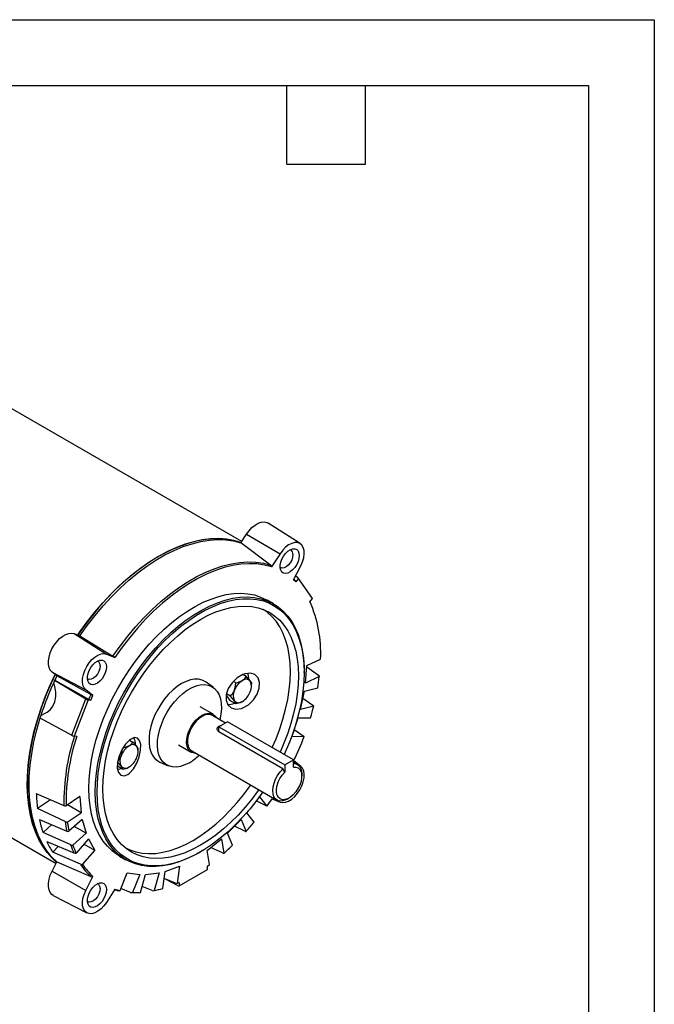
# Model space of a CAD drawing. Header units: inches. Extents: x 0 to 11, y 0 to 8.5.
# Tile 9 of 9: x 8.6 to 11, y 4.8 to 8.5. Entities that reach past the tile are written whole.
import ezdxf

# ---------------------------------------------------------------- set-up
doc = ezdxf.new("R2010")
doc.units = ezdxf.units.IN
doc.header["$MEASUREMENT"] = 0
doc.layers.add('TEXT', color=140, linetype='Continuous', lineweight=25)

msp = doc.modelspace()

# ---------------------------------------------------------------- linework, layer by layer
at = {"color": 7, "linetype": 'Continuous'}
for p, q in [((0.0001, 8.50011), (11.0001, 8.50011)), ((11.0001, 8.50011), (11.0001, 0.00011))]:
    msp.add_line(p, q, dxfattribs=at)
for p, q in [((9.42889, 6.51285), (8.35219, 7.13441)), ((9.65134, 6.50535), (9.52923, 6.58298)), ((9.42573, 6.50796), (9.44697, 6.54081)), ((9.44697, 6.54081), (9.57506, 6.46625)), ((9.53866, 6.42274), (9.42573, 6.50796)), ((9.57506, 6.46625), (9.54266, 6.41615)), ((9.62649, 6.36775), (9.65367, 6.42085)), ((9.63386, 6.38216), (9.63987, 6.37848)), ((9.6963, 6.2996), (9.64276, 6.37579)), ((9.63489, 6.35979), (9.62649, 6.36775)), ((9.6444, 6.37162), (9.63489, 6.35979)), ((9.6979, 6.29552), (9.6444, 6.37162)), ((9.54988, 6.27565), (9.52552, 6.28971)), ((9.68838, 6.28368), (9.6979, 6.29552)), ((9.69278, 6.27458), (9.68856, 6.2839)), ((8.79106, 6.16216), (8.91352, 6.08435)), ((8.79106, 6.16216), (8.81231, 6.15384)), ((8.81231, 6.15384), (8.93818, 6.07609)), ((8.91352, 6.08435), (8.94592, 6.07166)), ((9.67179, 5.97396), (9.67663, 6.04067)), ((9.67663, 6.04067), (9.72894, 6.06558)), ((8.70629, 6.01533), (8.83491, 5.94819)), ((8.72411, 6.00109), (8.70629, 6.01533)), ((8.85439, 5.93096), (8.72411, 6.00109)), ((9.44587, 5.99868), (9.43296, 6.00613)), ((9.6664, 6.0141), (9.6664, 6.01811)), ((9.67629, 6.036), (9.72084, 6.00363)), ((8.7159, 5.98517), (8.71253, 5.97648)), ((8.7159, 5.98517), (8.83516, 5.91393)), ((8.71652, 5.98511), (8.7159, 5.98517)), ((8.71652, 5.98511), (8.84562, 5.91253)), ((9.32061, 5.95701), (9.29297, 5.97718)), ((9.40568, 5.97548), (9.39742, 5.98025)), ((9.46596, 5.96388), (9.46596, 5.97009)), ((9.7241, 5.99888), (9.67179, 5.97396)), ((8.8621, 5.92647), (8.83491, 5.94819)), ((8.85369, 5.90881), (8.8621, 5.92647)), ((9.36943, 5.92771), (9.38323, 5.90808)), ((9.38559, 5.9237), (9.37028, 5.93254)), ((9.65242, 5.87305), (9.66739, 5.94348)), ((9.66739, 5.94348), (9.71796, 5.95634)), ((8.78155, 5.77576), (8.83516, 5.91393)), ((8.84418, 5.90966), (8.79069, 5.7718)), ((8.84418, 5.90966), (8.85369, 5.90881)), ((9.40568, 5.89511), (9.38323, 5.90808)), ((9.66169, 5.91667), (9.69967, 5.89007)), ((8.6636, 5.85035), (8.66023, 5.84166)), ((9.3194, 5.85552), (9.27103, 5.88344)), ((9.36728, 5.82177), (9.31676, 5.85094)), ((9.70299, 5.88592), (9.65242, 5.87305)), ((8.66023, 5.84166), (8.78155, 5.77576)), ((9.375, 5.82622), (9.34186, 5.80709)), ((9.62555, 5.68158), (9.375, 5.82622)), ((9.61906, 5.76973), (9.64363, 5.84145)), ((9.64363, 5.84145), (9.69073, 5.84182)), ((9.34173, 5.78804), (9.34186, 5.78796)), ((9.34186, 5.78796), (9.34186, 5.80709)), ((9.34186, 5.80709), (9.59241, 5.66245)), ((9.58545, 5.64734), (9.34186, 5.78796)), ((9.62829, 5.79666), (9.66267, 5.77363)), ((8.8002, 5.77095), (8.79069, 5.7718)), ((9.00142, 5.75705), (9.01436, 5.74958)), ((9.18762, 5.73896), (9.23599, 5.71104)), ((9.66616, 5.7701), (9.61906, 5.76973)), ((9.03446, 5.71477), (9.03446, 5.72099)), ((9.23864, 5.71562), (9.56296, 5.52839)), ((9.11742, 5.67308), (9.14871, 5.65924)), ((9.59241, 5.66245), (9.62555, 5.68158)), ((9.59241, 5.66245), (9.59241, 5.63483)), ((9.62555, 5.65397), (9.62555, 5.68158)), ((9.64108, 5.66371), (9.62555, 5.67267)), ((9.65367, 5.65693), (9.62649, 5.67865)), ((8.08864, 5.65286), (8.72145, 5.28754)), ((8.97418, 5.64601), (8.95496, 5.65711)), ((9.59241, 5.63483), (9.58545, 5.64734)), ((9.65726, 5.61991), (9.65726, 5.62794)), ((8.64622, 5.55375), (8.75118, 5.50753)), ((8.70013, 5.53), (8.65075, 5.49651)), ((8.81195, 5.5415), (8.75964, 5.50602)), ((8.81195, 5.5415), (8.81679, 5.48038)), ((9.52455, 5.50465), (9.48347, 5.52549)), ((9.49609, 5.54108), (9.52455, 5.50465)), ((9.54421, 5.53285), (9.57506, 5.52077)), ((9.60203, 5.53226), (9.60899, 5.53628)), ((8.756, 5.44664), (8.65075, 5.49651)), ((8.76448, 5.4449), (8.81679, 5.48038)), ((8.81679, 5.48038), (8.76536, 5.5099)), ((9.4486, 5.48036), (9.45545, 5.48924)), ((9.47632, 5.44488), (9.4486, 5.48036)), ((8.65795, 5.45501), (8.76227, 5.41048)), ((8.82119, 5.45498), (8.77063, 5.40945)), ((8.82119, 5.45498), (8.83616, 5.40183)), ((9.37482, 5.40182), (9.42659, 5.45496)), ((9.42659, 5.45496), (9.44563, 5.40943)), ((8.70496, 5.43494), (8.67196, 5.40524)), ((8.77718, 5.35753), (8.67196, 5.40524)), ((8.78559, 5.35631), (8.83616, 5.40183)), ((8.83616, 5.40183), (8.79075, 5.42757)), ((9.39385, 5.35629), (9.37482, 5.40182)), ((9.44061, 5.41046), (9.4015, 5.4292)), ((8.68632, 5.37019), (8.78969, 5.327)), ((8.84495, 5.38038), (8.79785, 5.32637)), ((8.84495, 5.38038), (8.86952, 5.33703)), ((9.29656, 5.33701), (9.35116, 5.38036)), ((9.35116, 5.38036), (9.36085, 5.32636)), ((8.72914, 5.3523), (8.70933, 5.32958)), ((8.81417, 5.2838), (8.70933, 5.32958)), ((8.82243, 5.28302), (8.86952, 5.33703)), ((8.86952, 5.33703), (8.82761, 5.36049)), ((9.26871, 5.32923), (9.27219, 5.33124)), ((9.30624, 5.28301), (9.29656, 5.33701)), ((9.35536, 5.32698), (9.30997, 5.34766)), ((8.70629, 5.25791), (8.72411, 5.29273)), ((8.72411, 5.29273), (8.85439, 5.23754)), ((8.96306, 5.31541), (8.98742, 5.30135)), ((8.70629, 5.25791), (8.83491, 5.18428)), ((8.96508, 5.18362), (8.99281, 5.25112)), ((8.99281, 5.25112), (9.03999, 5.24448)), ((9.06199, 5.24448), (9.11377, 5.25112)), ((9.11377, 5.25112), (9.09473, 5.18362)), ((9.12774, 5.19179), (9.13742, 5.25697)), ((9.13742, 5.25697), (9.19202, 5.27666)), ((9.19202, 5.27666), (9.18234, 5.21148)), ((9.1908, 5.20251), (9.29778, 5.26427)), ((9.29778, 5.27695), (9.30624, 5.28301)), ((9.29778, 5.26427), (9.29778, 5.27695)), ((8.83491, 5.18428), (8.8621, 5.23738)), ((9.03999, 5.24448), (9.01226, 5.17698)), ((9.04296, 5.17698), (9.06199, 5.24448)), ((9.17589, 5.21159), (9.13335, 5.22961)), ((9.1839, 5.20328), (9.14083, 5.22644)), ((9.18234, 5.21148), (9.1908, 5.21519)), ((9.1908, 5.21519), (9.1908, 5.20251)), ((8.94592, 5.18897), (8.91352, 5.13888)), ((9.00492, 5.17702), (8.96855, 5.19206)), ((9.04019, 5.17635), (9.04296, 5.17698)), ((9.08782, 5.18364), (9.04934, 5.19964)), ((8.7109, 5.16557), (8.83919, 5.09865))]:
    msp.add_line(p, q)
at = {"flags": 128}
for points in [[(9.44697, 6.54081), (9.45678, 6.55422), (9.46772, 6.56589), (9.47936, 6.57539), (9.49124, 6.58233), (9.50291, 6.58644), (9.5139, 6.58757), (9.52379, 6.58567), (9.52923, 6.58298)], [(8.80449, 6.1569), (8.81263, 6.16878), (8.84036, 6.20707), (8.86934, 6.24387), (8.89942, 6.27901), (8.93047, 6.31232), (8.96235, 6.34365), (8.99491, 6.37286), (9.02801, 6.39982), (9.06149, 6.4244), (9.09521, 6.44649), (9.12899, 6.46599), (9.16271, 6.48282), (9.19619, 6.49689), (9.22928, 6.50813), (9.26184, 6.51651), (9.29372, 6.52198), (9.32477, 6.52452), (9.35485, 6.5241), (9.38382, 6.52075), (9.41155, 6.51447), (9.42677, 6.50958)], [(9.42651, 6.50918), (9.42589, 6.5094), (9.39878, 6.51729), (9.37035, 6.52225), (9.34073, 6.52424), (9.31005, 6.52326), (9.27847, 6.51931), (9.24611, 6.51241), (9.21314, 6.50259), (9.17971, 6.48991), (9.14596, 6.47441), (9.11206, 6.45616), (9.07815, 6.43526), (9.04441, 6.4118), (9.01097, 6.38588), (8.978, 6.35763), (8.94565, 6.32717), (8.91406, 6.29465), (8.88338, 6.26022), (8.85376, 6.22403), (8.82533, 6.18625), (8.80475, 6.1568)], [(8.81231, 6.15384), (8.84047, 6.1936), (8.86999, 6.23182), (8.9007, 6.26832), (8.93248, 6.30291), (8.96515, 6.33544), (8.99856, 6.36575), (9.03256, 6.39368), (9.06697, 6.41911), (9.10164, 6.44191), (9.13639, 6.46197), (9.17106, 6.47919), (9.20547, 6.4935), (9.23947, 6.50482), (9.27288, 6.51309), (9.30556, 6.51829), (9.33733, 6.52037), (9.36804, 6.51934), (9.39756, 6.5152), (9.42573, 6.50796)], [(9.65367, 6.42085), (9.66026, 6.43596), (9.66464, 6.45115), (9.66662, 6.46573), (9.6661, 6.47905), (9.66312, 6.49051), (9.6578, 6.49961), (9.65038, 6.50593), (9.6412, 6.50919), (9.63066, 6.50925), (9.61924, 6.50611), (9.60745, 6.49989), (9.59581, 6.49089), (9.58485, 6.47951), (9.57506, 6.46625)], [(9.62373, 6.46323), (9.6225, 6.45312), (9.61893, 6.44249), (9.61333, 6.43229), (9.6062, 6.42342), (9.59817, 6.41667), (9.58996, 6.41264), (9.58229, 6.41169), (9.57586, 6.4139), (9.57505, 6.41449)], [(9.64788, 6.45949), (9.64673, 6.44836), (9.64337, 6.4366), (9.638, 6.42496), (9.63095, 6.41417), (9.62268, 6.4049), (9.61371, 6.39774), (9.60458, 6.39314), (9.59589, 6.39138), (9.58818, 6.39258), (9.58192, 6.39667), (9.57752, 6.40337), (9.57524, 6.41228), (9.57524, 6.42284), (9.57752, 6.43437), (9.58192, 6.44616), (9.58818, 6.45747), (9.59589, 6.46758), (9.60458, 6.47586), (9.61371, 6.48179), (9.62268, 6.48499), (9.63095, 6.48527), (9.638, 6.48261), (9.64337, 6.47717), (9.64673, 6.4693), (9.64788, 6.45949)], [(8.93818, 6.07609), (8.96571, 6.1151), (8.99458, 6.15261), (9.02463, 6.18842), (9.05573, 6.22237), (9.08771, 6.25428), (9.12044, 6.28401), (9.15373, 6.31141), (9.18744, 6.33635), (9.2214, 6.35869), (9.25544, 6.37834), (9.2894, 6.39521), (9.32311, 6.40919), (9.35641, 6.42024), (9.38913, 6.42829), (9.42112, 6.4333), (9.45221, 6.43526), (9.48227, 6.43414), (9.51113, 6.42996), (9.53866, 6.42274)], [(9.54266, 6.41615), (9.51529, 6.4233), (9.4866, 6.42742), (9.45673, 6.42851), (9.42583, 6.42654), (9.39404, 6.42155), (9.36153, 6.41354), (9.32844, 6.40255), (9.29494, 6.38865), (9.2612, 6.37189), (9.22738, 6.35237), (9.19364, 6.33017), (9.16014, 6.3054), (9.12706, 6.27818), (9.09454, 6.24865), (9.06275, 6.21695), (9.03185, 6.18323), (9.00198, 6.14766), (8.97329, 6.11041), (8.94592, 6.07166)], [(9.53866, 6.42274), (9.54135, 6.41969), (9.54266, 6.41615)], [(9.63123, 6.36606), (9.6338, 6.36307), (9.63489, 6.35979)], [(8.84654, 5.57295), (8.84768, 5.60834), (8.85109, 5.64485), (8.85676, 5.68226), (8.86464, 5.72036), (8.8747, 5.75893), (8.88687, 5.79775), (8.90109, 5.8366), (8.91728, 5.87525), (8.93534, 5.91348), (8.95517, 5.95108), (8.97666, 5.98783), (8.99968, 6.02352), (9.0241, 6.05795), (9.04978, 6.09091), (9.07657, 6.12222), (9.10433, 6.15169), (9.13289, 6.17917), (9.16209, 6.20449), (9.19175, 6.22751), (9.22172, 6.2481), (9.25182, 6.26613), (9.28187, 6.28151), (9.31171, 6.29414), (9.34116, 6.30396), (9.37006, 6.31091), (9.39824, 6.31494), (9.42553, 6.31604), (9.45179, 6.3142), (9.47686, 6.30943), (9.5006, 6.30175), (9.52287, 6.29122), (9.52552, 6.28971)], [(8.8709, 5.55889), (8.87204, 5.59428), (8.87545, 5.63079), (8.88112, 5.6682), (8.889, 5.7063), (8.89906, 5.74487), (8.91123, 5.78369), (8.92545, 5.82253), (8.94164, 5.86119), (8.9597, 5.89942), (8.97953, 5.93702), (9.00102, 5.97377), (9.02404, 6.00946), (9.04846, 6.04389), (9.07414, 6.07685), (9.10093, 6.10815), (9.12869, 6.13763), (9.15725, 6.16511), (9.18644, 6.19043), (9.21611, 6.21345), (9.24608, 6.23403), (9.27618, 6.25207), (9.30623, 6.26744), (9.33607, 6.28008), (9.36552, 6.2899), (9.39442, 6.29684), (9.4226, 6.30088), (9.44989, 6.30198), (9.47615, 6.30014), (9.50122, 6.29536), (9.52496, 6.28769), (9.54723, 6.27715), (9.5679, 6.26382), (9.58686, 6.24776), (9.60399, 6.22908), (9.61921, 6.20787), (9.63242, 6.18426), (9.64354, 6.15838), (9.65252, 6.13038), (9.6593, 6.10042), (9.66384, 6.06868), (9.66611, 6.03533), (9.6664, 6.01811)], [(8.87786, 5.55889), (8.87902, 5.5944), (8.88248, 5.63105), (8.88823, 5.66861), (8.89624, 5.70686), (8.90645, 5.74558), (8.9188, 5.78454), (8.93323, 5.82351), (8.94965, 5.86226), (8.96796, 5.90057), (8.98805, 5.93821), (9.00981, 5.97495), (9.03311, 6.0106), (9.05782, 6.04492), (9.08378, 6.07773), (9.11085, 6.10883), (9.13886, 6.13804), (9.16766, 6.16519), (9.19706, 6.19011), (9.22691, 6.21267), (9.25703, 6.23273), (9.28723, 6.25016), (9.31735, 6.26488), (9.34719, 6.27678), (9.3766, 6.28581), (9.4054, 6.29191), (9.43341, 6.29505), (9.46048, 6.2952), (9.48644, 6.29236), (9.51114, 6.28656), (9.53445, 6.27782), (9.55621, 6.2662), (9.5763, 6.25176), (9.59461, 6.23459), (9.61103, 6.21479), (9.62546, 6.19248), (9.63781, 6.16779), (9.64802, 6.14086), (9.65603, 6.11185), (9.66178, 6.08093), (9.66524, 6.04828), (9.6664, 6.0141), (9.66524, 5.97858), (9.66178, 5.94193), (9.65603, 5.90437), (9.64802, 5.86612), (9.63781, 5.8274), (9.62546, 5.78844), (9.61103, 5.74947), (9.59461, 5.71072), (9.59053, 5.7018)], [(9.27213, 6.21646), (9.30134, 6.232), (9.33038, 6.24479), (9.35905, 6.25476), (9.38719, 6.26184), (9.41462, 6.26599), (9.44117, 6.26718), (9.46668, 6.26541), (9.49099, 6.26069), (9.51395, 6.25304), (9.53542, 6.24252), (9.55526, 6.22918), (9.57336, 6.21312), (9.58961, 6.19442), (9.60389, 6.17322), (9.61613, 6.14962), (9.62625, 6.12379), (9.63419, 6.09588), (9.63989, 6.06606), (9.64333, 6.03451), (9.64447, 6.00144), (9.64333, 5.96704), (9.63989, 5.93153), (9.63419, 5.89513), (9.62625, 5.85805), (9.61613, 5.82054), (9.60389, 5.78281), (9.58961, 5.74511), (9.57483, 5.71086)], [(9.54483, 5.72818), (9.5594, 5.76197), (9.57362, 5.79952), (9.58581, 5.83709), (9.59589, 5.87445), (9.6038, 5.91138), (9.60948, 5.94764), (9.6129, 5.983), (9.61404, 6.01726), (9.6129, 6.0502), (9.60948, 6.08161), (9.6038, 6.11131), (9.59589, 6.13911), (9.58581, 6.16484), (9.57362, 6.18833), (9.5594, 6.20946), (9.54322, 6.22808), (9.52519, 6.24408), (9.51008, 6.25457)], [(9.49346, 5.56851), (9.49099, 5.56498), (9.46668, 5.53219), (9.44117, 5.50097), (9.41462, 5.47151), (9.38719, 5.44399), (9.35905, 5.41858), (9.33038, 5.39544), (9.30134, 5.37471), (9.27213, 5.35652), (9.24292, 5.34098), (9.21388, 5.32819), (9.18521, 5.31822), (9.15707, 5.31114), (9.12964, 5.30699), (9.10309, 5.3058), (9.07758, 5.30757), (9.05327, 5.31229), (9.03031, 5.31994), (9.00884, 5.33046), (8.989, 5.3438), (8.9709, 5.35986), (8.95465, 5.37856), (8.94037, 5.39977), (8.92813, 5.42336), (8.91801, 5.44919), (8.91007, 5.47711), (8.90437, 5.50693), (8.90093, 5.53847), (8.89978, 5.57154), (8.90093, 5.60594), (8.90437, 5.64145), (8.91007, 5.67785), (8.91801, 5.71493), (8.92813, 5.75245), (8.94037, 5.79017), (8.95465, 5.82787), (8.9709, 5.86532), (8.989, 5.90229), (9.00884, 5.93853), (9.03031, 5.97384), (9.05327, 6.008), (9.07758, 6.04079), (9.10309, 6.07201), (9.12964, 6.10147), (9.15707, 6.12899), (9.18521, 6.1544), (9.21388, 6.17754), (9.24292, 6.19827), (9.27213, 6.21646), (9.27213, 6.21646)], [(8.70629, 6.01533), (8.69958, 6.02279), (8.69494, 6.03274), (8.69254, 6.04479), (8.69247, 6.05848), (8.69474, 6.07325), (8.69925, 6.08855), (8.70584, 6.10378), (8.71424, 6.11833), (8.72413, 6.13165), (8.73512, 6.14321), (8.74679, 6.15256), (8.75867, 6.15934), (8.77031, 6.16328), (8.78125, 6.16424), (8.79106, 6.16216)], [(8.83491, 5.94819), (8.82832, 5.9557), (8.82394, 5.96582), (8.82197, 5.97812), (8.82248, 5.99204), (8.82546, 6.00695), (8.83078, 6.02218), (8.8382, 6.03707), (8.84738, 6.05093), (8.85792, 6.06316), (8.86934, 6.0732), (8.88113, 6.0806), (8.89277, 6.08504), (8.90373, 6.0863), (8.91352, 6.08435)], [(8.94592, 6.07166), (8.94165, 6.07402), (8.93818, 6.07609)], [(8.88947, 6.03935), (8.88825, 6.02924), (8.88468, 6.01861), (8.87907, 6.00841), (8.87194, 5.99954), (8.86392, 5.99279), (8.85571, 5.98876), (8.84804, 5.98781), (8.84161, 5.99002), (8.84079, 5.99061)], [(8.91363, 6.03562), (8.91248, 6.02449), (8.90912, 6.01273), (8.90374, 6.00109), (8.8967, 5.9903), (8.88843, 5.98103), (8.87945, 5.97387), (8.87033, 5.96927), (8.86164, 5.96751), (8.85392, 5.96871), (8.84767, 5.97279), (8.84326, 5.9795), (8.84099, 5.98841), (8.84099, 5.99896), (8.84326, 6.0105), (8.84767, 6.02229), (8.85392, 6.03359), (8.86164, 6.0437), (8.87033, 6.05198), (8.87945, 6.05791), (8.88843, 6.06112), (8.8967, 6.0614), (8.90374, 6.05873), (8.90912, 6.0533), (8.91248, 6.04543), (8.91363, 6.03562)], [(8.72323, 5.29101), (8.70633, 5.3068), (8.6875, 5.32833), (8.67061, 5.35237), (8.65573, 5.37881), (8.64294, 5.40754), (8.63229, 5.43842), (8.62382, 5.47131), (8.61758, 5.50605), (8.6136, 5.5425), (8.6119, 5.58048), (8.61247, 5.61983), (8.61533, 5.66035), (8.62045, 5.70188), (8.62781, 5.74421), (8.63738, 5.78715), (8.64912, 5.83052), (8.66297, 5.8741), (8.67887, 5.91771), (8.69675, 5.96114), (8.71652, 6.00419), (8.71755, 6.00633)], [(8.71777, 6.00615), (8.70256, 5.9736), (8.68406, 5.93009), (8.66753, 5.88634), (8.65304, 5.84256), (8.64067, 5.79894), (8.63047, 5.75569), (8.62249, 5.71301), (8.61676, 5.67109), (8.61331, 5.63013), (8.61216, 5.59031), (8.61331, 5.55183), (8.61676, 5.51485), (8.62249, 5.47955), (8.63047, 5.44608), (8.64067, 5.41461), (8.65304, 5.38528), (8.66753, 5.35822), (8.68406, 5.33355), (8.70256, 5.3114), (8.72295, 5.29186), (8.72345, 5.29144)], [(9.43283, 6.00608), (9.41128, 5.99344), (9.39205, 5.97513), (9.37747, 5.95319), (9.36949, 5.93028), (9.36898, 5.90909), (9.37566, 5.89177), (9.38865, 5.87991), (9.40669, 5.87494), (9.42782, 5.8778), (9.43283, 5.87957), (9.45414, 5.89169), (9.47302, 5.9099), (9.48725, 5.9319), (9.49535, 5.95504), (9.49657, 5.97667), (9.49089, 5.99445), (9.47895, 6.00654), (9.46194, 6.01165), (9.44156, 6.0092), (9.43283, 6.00608)], [(9.45552, 5.98999), (9.45438, 6.00186), (9.45166, 6.01052)], [(9.72084, 6.00363), (9.72326, 6.00116), (9.7241, 5.99888)], [(8.6636, 5.85035), (8.68769, 5.86294), (8.69883, 5.87205), (8.70848, 5.88348), (8.71742, 5.90199), (8.72109, 5.92292), (8.72074, 5.93883), (8.71843, 5.95443), (8.71253, 5.97648)], [(9.19976, 5.9719), (9.18282, 5.96079), (9.1662, 5.9472), (9.1502, 5.9314), (9.13513, 5.91368), (9.12126, 5.89437), (9.10885, 5.87383), (9.09814, 5.85244), (9.08932, 5.8306), (9.08256, 5.80871), (9.07798, 5.78719), (9.07567, 5.76644), (9.07567, 5.74683), (9.07798, 5.72875), (9.08256, 5.71251), (9.08932, 5.69844), (9.09814, 5.68678), (9.10885, 5.67776), (9.11742, 5.67308)], [(9.22933, 5.67056), (9.21238, 5.66214), (9.19576, 5.65662), (9.17979, 5.65412), (9.16479, 5.65467), (9.15104, 5.65827), (9.13882, 5.66484), (9.12835, 5.67426), (9.11986, 5.68635), (9.11349, 5.70087), (9.10938, 5.71754), (9.10761, 5.73602), (9.1082, 5.75598), (9.11115, 5.777), (9.1164, 5.7987), (9.12385, 5.82063), (9.13335, 5.84238), (9.14472, 5.86353), (9.15774, 5.88366), (9.17215, 5.90237), (9.18767, 5.91932), (9.204, 5.93415), (9.22083, 5.9466), (9.23782, 5.95641), (9.25465, 5.96339), (9.27098, 5.96741), (9.28651, 5.96839), (9.30092, 5.96631), (9.31393, 5.96121), (9.3253, 5.9532), (9.3348, 5.94241), (9.34225, 5.92908), (9.3475, 5.91345), (9.35045, 5.89583), (9.35105, 5.87656), (9.34927, 5.85602), (9.34516, 5.83461), (9.34515, 5.83455)], [(9.29297, 5.97718), (9.29066, 5.97878), (9.27825, 5.985), (9.26438, 5.9883), (9.24931, 5.98862), (9.23332, 5.98595), (9.21669, 5.98034), (9.19976, 5.9719)], [(9.40102, 5.94648), (9.40509, 5.9638), (9.40568, 5.97548)], [(9.43116, 5.98397), (9.44146, 5.99242), (9.44587, 5.99868)], [(9.4613, 5.98128), (9.46536, 5.97366), (9.46596, 5.97009)], [(8.85439, 5.93096), (8.85838, 5.92872), (8.8621, 5.92647)], [(8.84562, 5.91253), (8.84976, 5.91045), (8.85369, 5.90881)], [(9.40102, 5.9063), (9.39262, 5.91642), (9.38559, 5.9237)], [(9.43116, 5.9036), (9.41653, 5.89766), (9.40568, 5.89511)], [(9.69967, 5.89007), (9.70211, 5.88782), (9.70299, 5.88592)], [(9.25326, 5.70718), (9.24907, 5.7072), (9.23928, 5.70942), (9.23105, 5.71466), (9.22474, 5.72271), (9.2206, 5.73324), (9.21879, 5.74582), (9.21939, 5.75993), (9.22238, 5.775), (9.22764, 5.79041), (9.23495, 5.80552), (9.244, 5.81973), (9.25444, 5.83244), (9.26582, 5.84314), (9.2777, 5.85139)], [(9.2777, 5.85139), (9.28957, 5.85685), (9.30096, 5.8593), (9.31139, 5.85863), (9.32045, 5.85488), (9.32775, 5.8482), (9.33137, 5.8425)], [(8.72411, 5.29273), (8.70321, 5.31414), (8.68444, 5.33842), (8.66788, 5.36544), (8.65363, 5.39506), (8.64176, 5.42714), (8.63232, 5.4615), (8.62538, 5.49797), (8.62095, 5.53637), (8.61907, 5.57649), (8.61974, 5.61814), (8.62296, 5.66111), (8.62872, 5.70516), (8.63698, 5.75008), (8.64771, 5.79564), (8.66084, 5.84161)], [(9.2777, 5.84707), (9.26621, 5.83905), (9.25523, 5.82858), (9.24523, 5.81614), (9.23664, 5.80226), (9.22985, 5.78756), (9.22516, 5.77266), (9.22276, 5.75823), (9.22276, 5.74489), (9.22516, 5.73323), (9.22985, 5.72376), (9.23664, 5.71689), (9.23864, 5.71562)], [(9.34173, 5.78804), (9.33727, 5.79194), (9.33506, 5.79693), (9.33534, 5.80239), (9.33826, 5.8074), (9.34173, 5.81011), (9.34796, 5.81238), (9.35143, 5.81262)], [(9.00132, 5.75698), (8.98605, 5.74137), (8.97223, 5.72024), (8.96165, 5.69613), (8.95558, 5.67183), (8.95466, 5.65002), (8.95892, 5.63305), (8.96784, 5.62271), (8.98038, 5.62019), (8.99512, 5.62589), (9.00132, 5.63047), (9.01633, 5.64688), (9.02926, 5.66883), (9.0387, 5.69373), (9.04372, 5.71836), (9.04403, 5.73966), (9.03986, 5.75554), (9.03149, 5.76472), (9.01945, 5.76623), (9.00486, 5.75961), (9.00132, 5.75698)], [(9.02979, 5.73217), (9.02139, 5.74229), (9.01436, 5.74958)], [(9.66267, 5.77363), (9.66517, 5.7716), (9.66616, 5.7701)], [(8.99966, 5.73487), (8.98502, 5.72892), (8.97418, 5.72638)], [(8.96952, 5.69738), (8.96112, 5.68256), (8.95713, 5.67804)], [(9.62555, 5.66735), (9.62922, 5.66728), (9.63865, 5.66495), (9.64647, 5.65959), (9.65233, 5.65143), (9.65598, 5.64084), (9.65726, 5.62828), (9.65726, 5.62794)], [(8.95599, 5.64418), (8.96097, 5.64553), (8.96906, 5.64897)], [(8.96952, 5.6572), (8.97359, 5.64958), (8.97418, 5.64601)], [(9.60203, 5.53226), (9.59623, 5.52926), (9.58489, 5.52551), (9.57431, 5.52487), (9.56495, 5.52735), (9.55722, 5.53286), (9.55147, 5.54115), (9.54793, 5.55185), (9.54678, 5.5645), (9.54805, 5.57853), (9.5517, 5.59334), (9.55757, 5.60827), (9.56539, 5.62265), (9.57482, 5.63587), (9.58545, 5.64734)], [(9.62555, 5.65397), (9.63518, 5.65399), (9.64351, 5.65094), (9.65013, 5.64496), (9.6547, 5.63635), (9.657, 5.62554), (9.65692, 5.61307), (9.65446, 5.59955), (9.64973, 5.58566), (9.64299, 5.57209), (9.63455, 5.55951), (9.62485, 5.54854), (9.61436, 5.53973), (9.6036, 5.53352), (9.59311, 5.53021), (9.5834, 5.52998), (9.57497, 5.53282), (9.56822, 5.53861), (9.5635, 5.54705), (9.56104, 5.55772), (9.56096, 5.5701), (9.56326, 5.58356), (9.56783, 5.59745), (9.57445, 5.61106), (9.58278, 5.62374), (9.59241, 5.63483)], [(9.57506, 5.52077), (9.58485, 5.51882), (9.59581, 5.52009), (9.60745, 5.52452), (9.61924, 5.53193), (9.63066, 5.54196), (9.6412, 5.55419), (9.65038, 5.56806), (9.6578, 5.58294), (9.66312, 5.59818), (9.6661, 5.61309), (9.66662, 5.627), (9.66464, 5.6393), (9.66026, 5.64943), (9.65367, 5.65693)], [(8.96306, 5.31541), (8.95517, 5.32023), (8.93534, 5.33493), (8.91728, 5.35232), (8.90109, 5.37228), (8.88687, 5.39471), (8.8747, 5.41947), (8.86464, 5.44643), (8.85676, 5.47543), (8.85109, 5.5063), (8.84768, 5.53887), (8.84654, 5.57295)], [(9.26871, 5.32923), (9.24608, 5.31691), (9.21611, 5.30289), (9.18644, 5.29166), (9.15725, 5.28327), (9.12869, 5.27777), (9.10093, 5.2752), (9.07414, 5.27558), (9.04846, 5.27888), (9.02404, 5.28511), (9.00102, 5.29422), (8.97953, 5.30617), (8.9597, 5.32087), (8.94164, 5.33826), (8.92545, 5.35822), (8.91123, 5.38065), (8.89906, 5.40541), (8.889, 5.43237), (8.88112, 5.46137), (8.87545, 5.49224), (8.87204, 5.52481), (8.8709, 5.55889)], [(9.50913, 5.55946), (9.48644, 5.52806), (9.46048, 5.49525), (9.43341, 5.46415), (9.4054, 5.43494), (9.3766, 5.40779), (9.34719, 5.38287), (9.31735, 5.36031), (9.28723, 5.34026), (9.25703, 5.32282), (9.22691, 5.30811), (9.19706, 5.2962), (9.16766, 5.28717), (9.13886, 5.28107), (9.11085, 5.27793), (9.08378, 5.27779), (9.05782, 5.28062), (9.03311, 5.28643), (9.00981, 5.29516), (8.98805, 5.30679), (8.96796, 5.32122), (8.94965, 5.33839), (8.93323, 5.35819), (8.9188, 5.3805), (8.90645, 5.40519), (8.89624, 5.43212), (8.88823, 5.46113), (8.88248, 5.49205), (8.87902, 5.5247), (8.87786, 5.55889)], [(8.98578, 5.34635), (9.00238, 5.33853), (9.02524, 5.33092), (9.04945, 5.32621), (9.07486, 5.32445), (9.1013, 5.32564), (9.12862, 5.32977), (9.15664, 5.33682), (9.1852, 5.34675), (9.21412, 5.35949), (9.24321, 5.37496), (9.27231, 5.39308), (9.30122, 5.41373), (9.32978, 5.43677), (9.35781, 5.46208), (9.38512, 5.48948), (9.41157, 5.51883), (9.43697, 5.54992), (9.46118, 5.58258), (9.46346, 5.58583)], [(8.75118, 5.50753), (8.75549, 5.50629), (8.75964, 5.50602)], [(8.756, 5.44664), (8.76033, 5.44527), (8.76448, 5.4449)], [(8.76227, 5.41048), (8.76654, 5.40941), (8.77063, 5.40945)], [(9.44061, 5.41046), (9.44369, 5.40939), (9.44563, 5.40943)], [(8.77718, 5.35753), (8.78148, 5.35635), (8.78559, 5.35631)], [(8.78969, 5.327), (8.79389, 5.32607), (8.79785, 5.32637)], [(9.35536, 5.32698), (9.35861, 5.32606), (9.36085, 5.32636)], [(8.7109, 5.16557), (8.70584, 5.16894), (8.69925, 5.17656), (8.69474, 5.18665), (8.69247, 5.19881), (8.69254, 5.21257), (8.69494, 5.2274), (8.69958, 5.24271), (8.70629, 5.25791)], [(8.81417, 5.2838), (8.81842, 5.28279), (8.82243, 5.28302)], [(8.91363, 5.18773), (8.91248, 5.1766), (8.90912, 5.16484), (8.90374, 5.1532), (8.8967, 5.14241), (8.88843, 5.13314), (8.87945, 5.12598), (8.87033, 5.12138), (8.86164, 5.11962), (8.85392, 5.12082), (8.84767, 5.1249), (8.84326, 5.13161), (8.84099, 5.14052), (8.84099, 5.15108), (8.84326, 5.16261), (8.84767, 5.1744), (8.85392, 5.18571), (8.86164, 5.19582), (8.87033, 5.2041), (8.87945, 5.21002), (8.88843, 5.21323), (8.8967, 5.21351), (8.90374, 5.21085), (8.90912, 5.20541), (8.91248, 5.19754), (8.91363, 5.18773)], [(8.85439, 5.23754), (8.85838, 5.23674), (8.8621, 5.23738)], [(8.91352, 5.13888), (8.90373, 5.12562), (8.89277, 5.11423), (8.88113, 5.10523), (8.86934, 5.09902), (8.85792, 5.09587), (8.84738, 5.09593), (8.8382, 5.09919), (8.83078, 5.10552), (8.82546, 5.11461), (8.82248, 5.12608), (8.82197, 5.1394), (8.82394, 5.15398), (8.82832, 5.16916), (8.83491, 5.18428)], [(8.88947, 5.19147), (8.88825, 5.18136), (8.88468, 5.17073), (8.87907, 5.16052), (8.87194, 5.15165), (8.86392, 5.14491), (8.85571, 5.14088), (8.84804, 5.13992), (8.84161, 5.14214), (8.84079, 5.14272)], [(8.95792, 5.18364), (8.96174, 5.18292), (8.96508, 5.18362)], [(9.00492, 5.17702), (9.00885, 5.17629), (9.01226, 5.17698)], [(9.00821, 5.1766), (9.0218, 5.17589), (9.04016, 5.17656)], [(9.08782, 5.18364), (9.0916, 5.18292), (9.09473, 5.18362)], [(9.17589, 5.21159), (9.1795, 5.21084), (9.18234, 5.21148)]]:
    msp.add_lwpolyline(points, dxfattribs=at)
for centre, radius, start, end in [((9.60535, 6.46553), 0.01852, 352.86198, 62.24216), ((9.45895, 6.19276), 0.24436, 45.1699, 46.3942), ((9.25615, 6.09048), 0.47345, 356.98578, 24.08419), ((8.8711, 6.04165), 0.01852, 352.86198, 62.24216), ((9.80561, 5.47712), 1.20174, 154.15058, 154.9939), ((9.75046, 5.50122), 1.14156, 155.39724, 162.1914), ((9.47189, 5.92037), 0.07553, 122.63797, 159.77289), ((9.3942, 6.0524), 0.07777, 278.49181, 298.37436), ((9.44485, 5.96721), 0.02164, 40.5328, 129.24817), ((9.3552, 5.90274), 0.132, 36.50898, 46.61661), ((9.42111, 5.96118), 0.04493, 333.43643, 26.56357), ((8.90529, 6.09543), 0.82448, 350.28789, 353.27507), ((9.90803, 5.41806), 1.17185, 154.04347, 155.04132), ((9.34131, 5.97031), 0.06429, 313.5382, 338.25045), ((9.44121, 5.92639), 0.04493, 153.43643, 206.56357), ((9.39042, 5.96721), 0.07553, 302.63797, 339.77289), ((9.38001, 5.93396), 0.04136, 262.08801, 299.79161), ((9.41747, 5.92036), 0.02164, 220.5328, 309.24817), ((9.3833, 5.89235), 0.02255, 7.04334, 38.21067), ((9.30053, 5.81562), 0.03887, 65.32762, 125.98284), ((8.73792, 6.13058), 0.9956, 343.13982, 345.77403), ((9.5834, 5.51661), 0.83227, 162.1482, 180.62554), ((9.58876, 5.51465), 0.82917, 161.99488, 180.59656), ((8.98028, 5.76896), 0.03921, 299.6164, 330.37739), ((9.01335, 5.71811), 0.02164, 40.5328, 129.24817), ((8.97627, 5.74224), 0.04778, 357.89775, 29.27175), ((8.60003, 6.17828), 1.1416, 334.04562, 339.05002), ((9.04039, 5.67127), 0.07553, 122.63797, 159.77289), ((8.90439, 5.72193), 0.0696, 339.34485, 0.81959), ((8.98961, 5.71208), 0.04493, 333.43643, 26.56357), ((9.01207, 5.71822), 0.02255, 7.04334, 38.21067), ((9.12497, 5.8469), 0.20491, 300.61678, 313.88998), ((8.86342, 5.57866), 0.132, 36.50898, 46.61661), ((9.00971, 5.67729), 0.04493, 153.43643, 206.56357), ((8.95892, 5.7181), 0.07553, 302.63797, 339.77289), ((8.98597, 5.67126), 0.02164, 220.5328, 309.24817), ((8.9627, 5.72293), 0.07777, 278.49181, 298.37436), ((9.2247, 5.57078), 0.57873, 181.68654, 187.37346), ((8.57725, 6.18598), 1.16687, 324.27489, 325.96321), ((9.07123, 5.54451), 0.42287, 192.21963, 199.23046), ((9.23775, 5.51152), 0.4861, 187.67071, 191.99688), ((9.24362, 5.5097), 0.4835, 187.70183, 191.96576), ((8.65196, 6.12784), 1.07052, 317.84935, 320.35917), ((8.96772, 5.50286), 0.31111, 205.24205, 213.8457), ((9.11027, 5.47617), 0.35359, 199.60439, 204.95346), ((9.11682, 5.47453), 0.3517, 199.64286, 204.91498), ((8.76048, 6.02141), 0.91844, 310.81964, 313.59942), ((9.02694, 5.42818), 0.25714, 214.15918, 227.85053), ((9.03396, 5.42682), 0.25578, 214.20712, 227.78508), ((8.8711, 5.19377), 0.01852, 352.86198, 62.24216), ((9.0143, 5.42353), 0.24642, 253.60138, 256.77413), ((9.02097, 5.42067), 0.24355, 252.05242, 256.73327), ((9.02761, 5.47715), 0.30057, 267.07109, 272.92552), ((9.01325, 5.58356), 0.40815, 281.5159, 286.28977)]:
    msp.add_arc(centre, radius, start, end)
for centre, major_axis, ratio, start_param, end_param in [((9.63064, 6.36735), (0.01216, 0.00837), 0.7986848, 5.9125474, 6.6248218), ((9.68426, 6.29107), (0.012, 0.0086), 0.7785315, 5.8971157, 6.2758922), ((8.84402, 5.91324), (0.01369, -0.00554), 0.2212892, 4.1011028, 4.8133772), ((8.7904, 5.77505), (0.01384, -0.00514), 0.2011371, 4.0950139, 4.8072883), ((9.18372, 5.21544), (-0.00758, 0.01267), 0.5873687, 2.3646924, 3.0769667)]:
    msp.add_ellipse(centre, major_axis=major_axis, ratio=ratio, start_param=start_param, end_param=end_param)
at = {"layer": 'TEXT'}
for p, q in [((0.25, 8.25), (10.75, 8.25)), ((9.6, 7.95), (9.6, 8.25)), ((9.9, 7.95), (9.9, 8.25)), ((10.75, 8.25), (10.75, 0.25)), ((9.6, 7.95), (9.9, 7.95))]:
    msp.add_line(p, q, dxfattribs=at)

doc.saveas('drawing.dxf')
